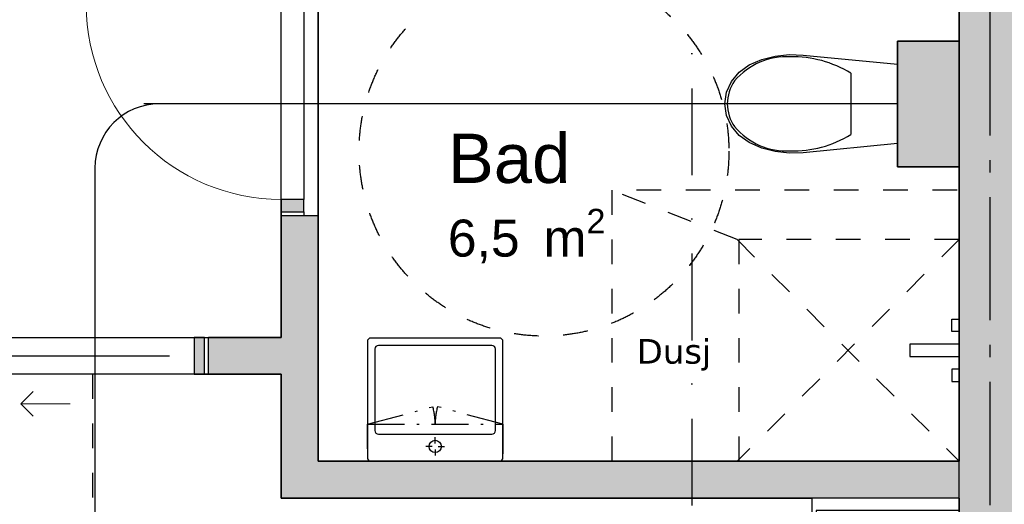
# Model space of a CAD drawing. Header units: millimetres. Extents: x 158466 to 263668, y 129175 to 189280.
# Tile 18 of 55: x 186723 to 190717, y 158406 to 160373. Entities that reach past the tile are written whole.
import ezdxf
from ezdxf.enums import TextEntityAlignment as Align

# ---------------------------------------------------------------- set-up
doc = ezdxf.new("R2010")
doc.units = ezdxf.units.MM
doc.header["$LTSCALE"] = 0.5
doc.header["$MEASUREMENT"] = 0
doc.set_wipeout_variables(frame=1)
for name, pattern in [('Akselinje', [1500, 1000, -200, 100, -200]), ('Over snittplan', [520, 300, -100, 20, -100]), ('PLINE', [0]), ('Prikk & stiplet', [1340.555525, 705.555534, -352.777767, 0, -282.222223]), ('Stipling', [400, 200, -200]), ('Wipeout_Contour', [2000, 0, -2000])]:
    doc.linetypes.add(name, pattern=pattern)
doc.layers.add('234- Vinduer_ dører_ porter(Nye konstruksjoner)', color=7, linetype='Continuous', lineweight=0)
for name, color, linetype in [('24-- Innervegger (Skravur)(Nye konstruksjoner)', 7, 'Continuous'), ('24-- Innervegger(Nye konstruksjoner)', 7, 'Continuous'), ('244- Vinduer_ dører_ foldevegger(Nye konstruksjoner)', 7, 'Continuous'), ('273- Kjøkkeninnredning (Skravur)(Nye konstruksjoner)', 7, 'Continuous'), ('273- Kjøkkeninnredning(Nye konstruksjoner)', 7, 'Continuous'), ('274- Innredning og garnityr for våtrom(Nye konstruksjoner)', 7, 'Continuous'), ('315- Utstyr for sanitærinstallasjoner(Nye konstruksjoner)', 7, 'Continuous'), ('822- Modullinjer(Nye konstruksjoner)', 7, 'Continuous'), ('852- Snittmarkør', 7, 'Continuous'), ('862- M___Nettoareal(Nye konstruksjoner)', 7, 'Continuous'), ('862- M___Nettoareal(Polylinje)(Nye konstruksjoner)', 7, 'Continuous'), ('862- M___Nettoareal(Tekst)(Nye konstruksjoner)', 7, 'Continuous'), ('878- Annen overflate_visuell informasjon_snusirkler(Nye konstruksjoner)', 7, 'Continuous'), ('878- Annen overflate_visuell informasjon_takheis(Nye konstruksjoner)', 7, 'Continuous')]:
    doc.layers.add(name, color=color, linetype=linetype)
doc.styles.add('GENERATED_STYLE_1', font='arial.ttf')
doc.styles.add('GENERATED_STYLE_2', font='verdana.ttf')
doc.styles.add('GENERATED_STYLE_3', font='arialbd.ttf')
doc.linetypes.add('Fasade_Snitt markør', pattern='A,0,[1,01 A 200 20 001 Plan 1. etasje_21.Shx,S=3.174603,R=0,X=0,Y=0],-800,0', length=800)

# ---------------------------------------------------------------- blocks, each defined once
blk = doc.blocks.new('Leilighet 3_102_1_1', base_point=(184208.9, 153807))
at = {"layer": '862- M___Nettoareal(Polylinje)(Nye konstruksjoner)', "flags": 128}
blk.add_lwpolyline([(183018.9, 155333.7), (190533.9, 155333.7), (190533.9, 162833.7), (183018.9, 162833.7)], close=True, dxfattribs=at)
at = {"layer": '862- M___Nettoareal(Tekst)(Nye konstruksjoner)', "style": 'GENERATED_STYLE_1'}
for tag, height, p in [('DUMMY_861', 300, (185146.8, 154160.6)), ('ROOM_NAME', 300, (183271, 154092)), ('DUMMY_862', 150, (183271, 153689.2))]:
    blk.add_attdef(tag, text='', height=height, dxfattribs=at).set_placement(p, align=Align.TOP_LEFT)
blk = doc.blocks.new('Entre_106_28_1', base_point=(186975.1, 161892.6))
at = {"layer": '862- M___Nettoareal(Polylinje)(Nye konstruksjoner)', "linetype": 'PLINE', "flags": 128}
blk.add_lwpolyline([(185678.9, 162833.7), (185678.9, 159083.7), (187783.5, 159083.7), (187783.5, 162833.7)], close=True, dxfattribs=at)
at = {"layer": '862- M___Nettoareal(Tekst)(Nye konstruksjoner)', "insert": (186707.8, 161134.4), "char_height": 150, "attachment_point": 1, "style": 'GENERATED_STYLE_1'}
blk.add_mtext('\\A1;{\\pql;\\pt0,24100;\\fArial|b0|i0|c0|p0;\\W1.000000;7,9\\fArial|b0|i0|c0|p0;\\W1.000000;\\A1{\\H.66x;\\S^  ;}\\fArial|b0|i0|c0|p0;\\W1.000000; m\\fArial|b0|i0|c0|p0;\\W1.000000;\\A1{\\H.66x;\\S2^  ;}}', dxfattribs=at)
at = {"layer": '862- M___Nettoareal(Tekst)(Nye konstruksjoner)', "style": 'GENERATED_STYLE_1'}
for tag, height, p in [('DUMMY_861', 200, (187363.4, 161485.1)), ('ROOM_NAME', 200, (186707.8, 161439.4)), ('DUMMY_862', 150, (186707.8, 161170.8))]:
    blk.add_attdef(tag, text='', height=height, dxfattribs=at).set_placement(p, align=Align.TOP_LEFT)
blk = doc.blocks.new('Bad_103_31_1', base_point=(189160.5, 159535.7))
at = {"layer": '862- M___Nettoareal(Polylinje)(Nye konstruksjoner)', "linetype": 'PLINE', "flags": 128}
blk.add_lwpolyline([(187933.5, 161131.4), (187933.5, 158581), (190533.9, 158581), (190533.9, 159776), (190283.9, 159776), (190283.9, 160286), (190533.9, 160286), (190533.9, 161131.4)], close=True, dxfattribs=at)
at = {"layer": '862- M___Nettoareal(Tekst)(Nye konstruksjoner)', "insert": (188459.9, 159605.3), "char_height": 150, "attachment_point": 1, "style": 'GENERATED_STYLE_1'}
blk.add_mtext('\\A1;{\\pql;\\pt0,24100;\\fArial|b0|i0|c0|p0;\\W1.000000;6,5\\fArial|b0|i0|c0|p0;\\W1.000000;\\A1{\\H.66x;\\S^  ;}\\fArial|b0|i0|c0|p0;\\W1.000000; m\\fArial|b0|i0|c0|p0;\\W1.000000;\\A1{\\H.66x;\\S2^  ;}}', dxfattribs=at)
at = {"layer": '862- M___Nettoareal(Tekst)(Nye konstruksjoner)', "style": 'GENERATED_STYLE_1'}
for tag, height, p in [('DUMMY_861', 200, (188948, 159956)), ('ROOM_NAME', 200, (188459.9, 159910.3)), ('DUMMY_862', 150, (188459.9, 159641.7))]:
    blk.add_attdef(tag, text='', height=height, dxfattribs=at).set_placement(p, align=Align.TOP_LEFT)
blk = doc.blocks.new('Stue_kjøkken_101_32_1', base_point=(183390.5, 159234.5))
at = {"layer": '862- M___Nettoareal(Polylinje)(Nye konstruksjoner)', "linetype": 'PLINE', "flags": 128}
blk.add_lwpolyline([(183018.9, 158933.7), (183018.9, 155333.7), (190533.9, 155333.7), (190533.9, 158431), (187783.5, 158431), (187783.5, 158933.7)], close=True, dxfattribs=at)
at = {"layer": '862- M___Nettoareal(Tekst)(Nye konstruksjoner)', "style": 'GENERATED_STYLE_1'}
for tag, height, p in [('DUMMY_861', 200, (186224.6, 156358.7)), ('ROOM_NAME', 200, (184639.2, 156313)), ('DUMMY_862', 150, (184639.2, 156044.4))]:
    blk.add_attdef(tag, text='', height=height, dxfattribs=at).set_placement(p, align=Align.TOP_LEFT)
blk = doc.blocks.new('Dør[29]_1')
at = {"layer": '24-- Innervegger (Skravur)(Nye konstruksjoner)', "linetype": 'Continuous'}
for points in [[(187783.5, 160483.7), (187783.5, 160433.7), (187875.5, 160433.7), (187875.5, 160483.7)], [(187875.5, 159593.7), (187875.5, 159643.7), (187783.5, 159643.7), (187783.5, 159593.7)]]:
    blk.add_hatch(color=256, dxfattribs=at).paths.add_polyline_path(points)
at = {"layer": '234- Vinduer_ dører_ porter(Nye konstruksjoner)', "linetype": 'PLINE'}
blk.add_arc((187783.5, 160433.7), 790, 180, 270, dxfattribs=at)
at = {"layer": '244- Vinduer_ dører_ foldevegger(Nye konstruksjoner)', "linetype": 'PLINE'}
for p, q in [((187783.5, 159578.7), (187783.5, 160498.7)), ((187783.5, 160483.7), (187783.5, 160498.7)), ((187783.5, 160498.7), (187875.5, 160498.7)), ((187783.5, 160498.7), (187875.5, 160498.7)), ((187783.5, 160498.7), (187875.5, 160498.7)), ((187783.5, 160483.7), (187783.5, 160433.7)), ((187875.5, 160483.7), (187783.5, 160483.7)), ((187875.5, 160483.7), (187875.5, 160498.7)), ((187875.5, 160498.7), (187933.5, 160498.7)), ((187875.5, 160433.7), (187875.5, 160483.7)), ((187933.5, 159578.7), (187933.5, 160498.7)), ((187783.5, 160433.7), (186993.5, 160433.7)), ((187783.5, 159643.7), (187783.5, 160433.7)), ((187783.5, 160433.7), (187875.5, 160433.7)), ((187875.5, 160433.7), (187875.5, 159643.7)), ((187875.5, 159643.7), (187783.5, 159643.7)), ((187783.5, 159643.7), (187783.5, 159593.7)), ((187875.5, 159593.7), (187875.5, 159643.7)), ((187783.5, 159593.7), (187783.5, 159578.7)), ((187783.5, 159593.7), (187875.5, 159593.7)), ((187875.5, 159593.7), (187875.5, 159578.7)), ((187783.5, 159578.7), (187875.5, 159578.7)), ((187783.5, 159578.7), (187875.5, 159578.7)), ((187783.5, 159578.7), (187875.5, 159578.7)), ((187875.5, 159578.7), (187933.5, 159578.7))]:
    blk.add_line(p, q, dxfattribs=at)
blk = doc.blocks.new('Skyvedør med pocketkarm[32]_1')
at = {"layer": '24-- Innervegger (Skravur)(Nye konstruksjoner)', "linetype": 'Continuous'}
for points in [[(186583.5, 159033.7), (186626.5, 159033.7), (186626.5, 159083.7), (186583.5, 159083.7)], [(187473.5, 159083.7), (187430.5, 159083.7), (187430.5, 158933.7), (187473.5, 158933.7)], [(186583.5, 158933.7), (186626.5, 158933.7), (186626.5, 158983.7), (186583.5, 158983.7)]]:
    blk.add_hatch(color=256, dxfattribs=at).paths.add_polyline_path(points)
at = {"layer": '234- Vinduer_ dører_ porter(Nye konstruksjoner)', "linetype": 'PLINE'}
for p, q in [((186728.5, 158813.7), (186778.5, 158863.7)), ((186928.5, 158813.7), (186728.5, 158813.7)), ((186728.5, 158813.7), (186778.5, 158763.7))]:
    blk.add_line(p, q, dxfattribs=at)
at = {"layer": '244- Vinduer_ dører_ foldevegger(Nye konstruksjoner)', "linetype": 'PLINE'}
for p, q in [((186583.5, 159083.7), (186568.5, 159083.7)), ((186568.5, 159033.7), (186568.5, 159083.7)), ((186568.5, 159033.7), (186568.5, 159083.7)), ((186568.5, 159033.7), (186568.5, 159083.7)), ((186626.5, 159083.7), (186583.5, 159083.7)), ((186583.5, 159083.7), (186583.5, 159033.7)), ((186626.5, 159033.7), (186626.5, 159083.7)), ((187473.5, 159083.7), (187430.5, 159083.7)), ((187430.5, 159083.7), (187430.5, 158933.7)), ((187473.5, 159083.7), (187488.5, 159083.7)), ((187473.5, 158933.7), (187473.5, 159083.7)), ((187488.5, 158933.7), (187488.5, 159083.7)), ((187488.5, 158933.7), (187488.5, 159083.7)), ((187488.5, 158933.7), (187488.5, 159083.7)), ((186583.5, 159033.7), (186568.5, 159033.7)), ((186583.5, 159033.7), (186626.5, 159033.7)), ((186526.5, 159008.7), (187330.5, 159008.7)), ((186583.5, 158983.7), (186568.5, 158983.7)), ((186568.5, 158933.7), (186568.5, 158983.7)), ((186568.5, 158933.7), (186568.5, 158983.7)), ((186568.5, 158933.7), (186568.5, 158983.7)), ((186626.5, 158983.7), (186583.5, 158983.7)), ((186583.5, 158983.7), (186583.5, 158933.7)), ((186626.5, 158933.7), (186626.5, 158983.7)), ((186583.5, 158933.7), (186568.5, 158933.7)), ((186583.5, 158933.7), (186626.5, 158933.7)), ((187430.5, 158933.7), (187473.5, 158933.7)), ((187473.5, 158933.7), (187488.5, 158933.7))]:
    blk.add_line(p, q, dxfattribs=at)
blk = doc.blocks.new('WC[47]_1', base_point=(190283.9, 160031))
at = {"layer": '274- Innredning og garnityr for våtrom(Nye konstruksjoner)', "linetype": 'PLINE'}
for p, q in [((190094.7, 160155.7), (190094.6, 160031.2)), ((190094.6, 160031.2), (190094.5, 159906.7))]:
    blk.add_line(p, q, dxfattribs=at)
at = {"layer": '274- Innredning og garnityr for våtrom(Nye konstruksjoner)', "linetype": 'PLINE', "flags": 128}
blk.add_lwpolyline([(189787.8, 159837.8), (189733.4, 159852.1), (189682, 159873.9), (189641.4, 159903.1), (189610.2, 159940.9), (189590.6, 159984.7), (189583.9, 160031.7), (189590.7, 160078.6), (189610.4, 160122.3), (189641.6, 160160.1), (189682.3, 160189.3), (189733.7, 160211), (189788.1, 160225.1), (189844.3, 160231.3), (189900.8, 160229.5), (190284, 160192.1), (190283.7, 159869.9), (189900.5, 159833.2), (189843.9, 159831.5)], close=True, dxfattribs=at)
at = {"layer": '274- Innredning og garnityr for våtrom(Nye konstruksjoner)', "linetype": 'PLINE'}
for centre, major_axis, start_param, end_param in [((189832.8, 159929.2), (0.3, 293.6), 6.227458, 7.128046), ((189859.3, 159736.4), (0.5, 486), 5.753783, 6.306803), ((189744.9, 160030.6), (0.1, 158.3), 0.938292, 1.564935), ((189744.9, 160032.4), (0.1, 158.3), 1.576657, 2.203301), ((189833, 160133.7), (0.3, 293.6), 2.296735, 3.197324), ((189859.8, 160326.4), (0.5, 486), 3.117977, 3.670997)]:
    blk.add_ellipse(centre, major_axis=major_axis, ratio=0.957628, start_param=start_param, end_param=end_param, dxfattribs=at)
blk = doc.blocks.new('Dusjgarnityr[67]_1', base_point=(190533.9, 159031))
at = {"layer": '315- Utstyr for sanitærinstallasjoner(Nye konstruksjoner)', "linetype": 'PLINE'}
for p, q in [((190503.9, 159107.5), (190503.9, 159157.5)), ((190503.9, 159157.5), (190533.9, 159157.5)), ((190533.9, 159157.5), (190533.9, 159107.5)), ((190533.9, 159107.5), (190503.9, 159107.5)), ((190533.9, 158954.5), (190503.9, 158954.5)), ((190503.9, 158954.5), (190503.9, 158904.5)), ((190533.9, 158904.5), (190533.9, 158954.5)), ((190503.9, 158904.5), (190533.9, 158904.5))]:
    blk.add_line(p, q, dxfattribs=at)
at = {"layer": '315- Utstyr for sanitærinstallasjoner(Nye konstruksjoner)', "linetype": 'PLINE', "flags": 128}
blk.add_lwpolyline([(190533.9, 159056), (190333.9, 159056), (190333.9, 159006), (190533.9, 159006)], close=True, dxfattribs=at)
blk = doc.blocks.new('Høyskap[153]_1', base_point=(190533.9, 158431))
at = {"linetype": 'Wipeout_Contour', "ltscale": 989439.559078}
blk.add_wipeout([(189935.9, 158431), (189935.9, 157781), (190533.9, 157781), (190533.9, 158431)], dxfattribs=at).dxf.layer = '273- Kjøkkeninnredning (Skravur)(Nye konstruksjoner)'
at = {"layer": '273- Kjøkkeninnredning(Nye konstruksjoner)', "linetype": 'PLINE'}
for p, q in [((189953.9, 158381), (189953.9, 157781)), ((190533.9, 158381), (189953.9, 158381))]:
    blk.add_line(p, q, dxfattribs=at)
at = {"layer": '273- Kjøkkeninnredning(Nye konstruksjoner)', "linetype": 'PLINE', "flags": 128}
blk.add_lwpolyline([(189935.9, 158431), (189935.9, 157781), (190533.9, 157781), (190533.9, 158431)], close=True, dxfattribs=at)
blk = doc.blocks.new('Standard grid marker[253]_1', base_point=(190658.9, 163603.2))
at = {"layer": '822- Modullinjer(Nye konstruksjoner)', "linetype": 'Akselinje'}
blk.add_line((190658.9, 163403.2), (190658.9, 150687.7), dxfattribs=at)
at = {"layer": '822- Modullinjer(Nye konstruksjoner)', "style": 'GENERATED_STYLE_3'}
blk.add_attdef('AC_MarkerText_1', text='', height=350, rotation=360, dxfattribs=at).set_placement((190658.9, 150162.7), align=Align.TOP_CENTER)
blk = doc.blocks.new('Servant[271]_1', base_point=(188408.5, 158581))
at = {"layer": '315- Utstyr for sanitærinstallasjoner(Nye konstruksjoner)', "linetype": 'PLINE'}
for p, q in [((188163.5, 159036), (188163.5, 158706)), ((188638.5, 159051), (188178.5, 159051)), ((188653.5, 158706), (188653.5, 159036)), ((188178.5, 158691), (188638.5, 158691)), ((188408.5, 158653.5), (188408.5, 158678.5)), ((188396, 158641), (188371, 158641)), ((188421, 158641), (188446, 158641)), ((188408.5, 158628.5), (188408.5, 158603.5))]:
    blk.add_line(p, q, dxfattribs=at)
at = {"layer": '315- Utstyr for sanitærinstallasjoner(Nye konstruksjoner)', "linetype": 'PLINE', "flags": 128}
for points in [[(188148.5, 158581), (188668.5, 158581, 0.414214), (188683.5, 158596), (188683.5, 159066, 0.414214), (188668.5, 159081), (188148.5, 159081, 0.414214), (188133.5, 159066), (188133.5, 158596, 0.414214)], [(188433.5, 158641, -1), (188383.5, 158641, -1)]]:
    blk.add_lwpolyline(points, format="xyb", close=True, dxfattribs=at)
at = {"layer": '315- Utstyr for sanitærinstallasjoner(Nye konstruksjoner)', "linetype": 'PLINE'}
for centre, start, end in [((188178.5, 159036), 90, 180), ((188638.5, 159036), 0, 90), ((188178.5, 158706), 180, 270), ((188638.5, 158706), 270, 0)]:
    blk.add_arc(centre, 15, start, end, dxfattribs=at)
blk = doc.blocks.new('Overskap 02[272]_1', base_point=(188133.5, 158731))
at = {"layer": '315- Utstyr for sanitærinstallasjoner(Nye konstruksjoner)', "linetype": 'Over snittplan'}
for p, q in [((188133.5, 158731), (188399.1, 158802.2)), ((188683.5, 158731), (188417.9, 158802.2))]:
    blk.add_line(p, q, dxfattribs=at)
at = {"layer": '315- Utstyr for sanitærinstallasjoner(Nye konstruksjoner)', "linetype": 'Over snittplan', "flags": 128}
blk.add_lwpolyline([(188133.5, 158731), (188683.5, 158731), (188683.5, 158581), (188133.5, 158581)], close=True, dxfattribs=at)
at = {"layer": '315- Utstyr for sanitærinstallasjoner(Nye konstruksjoner)', "linetype": 'Over snittplan'}
for centre, start, end in [((188133.5, 158731), 0, 15), ((188683.5, 158731), 165, 180)]:
    blk.add_arc(centre, 275, start, end, dxfattribs=at)

msp = doc.modelspace()

# ---------------------------------------------------------------- hatches: boundary and pattern name
at = {"layer": '24-- Innervegger (Skravur)(Nye konstruksjoner)', "linetype": 'Continuous'}
for points in [[(190783.9, 155333.7), (190783.9, 162833.7), (190533.9, 162833.7), (190533.9, 155333.7)], [(190783.9, 155333.7), (190783.9, 162833.7), (190533.9, 162833.7), (190533.9, 155333.7)], [(190283.9, 160286), (190283.9, 159776), (190533.9, 159776), (190533.9, 160286)], [(187783.5, 159578.7), (187783.5, 158581), (187933.5, 158581), (187933.5, 159578.7)], [(187488.5, 159083.7), (187488.5, 158933.7), (187783.5, 158933.7), (187783.5, 159083.7)], [(187933.5, 158581), (187783.5, 158431), (187933.5, 158431)], [(187933.5, 158581), (187783.5, 158581), (187783.5, 158431)], [(187933.5, 158431), (190533.9, 158431), (190533.9, 158581), (187933.5, 158581)]]:
    msp.add_hatch(color=256, dxfattribs=at).paths.add_polyline_path(points)

# ---------------------------------------------------------------- linework, layer by layer
at = {"layer": '24-- Innervegger(Nye konstruksjoner)', "linetype": 'PLINE'}
for p, q in [((187783.5, 159578.7), (187875.5, 159578.7)), ((187875.5, 159578.7), (187933.5, 159578.7)), ((187488.5, 158933.7), (187488.5, 159083.7))]:
    msp.add_line(p, q, dxfattribs=at)
at = {"layer": '24-- Innervegger(Nye konstruksjoner)', "linetype": 'PLINE', "flags": 128}
for points in [[(190533.9, 162833.7), (190533.9, 158581)], [(190533.9, 162833.7), (190533.9, 158581)], [(190283.9, 160286), (190283.9, 159776)], [(190533.9, 160286), (190283.9, 160286)], [(190533.9, 159776), (190533.9, 160286)], [(190283.9, 159776), (190533.9, 159776)], [(187783.5, 159578.7), (187783.5, 159083.7)], [(187933.5, 158581), (187933.5, 159578.7)], [(187783.5, 159083.7), (187488.5, 159083.7)], [(187488.5, 158933.7), (187783.5, 158933.7)], [(187783.5, 158933.7), (187783.5, 158431)], [(190533.9, 158581), (187933.5, 158581)], [(187783.5, 158431), (187933.5, 158431)], [(187933.5, 158431), (190533.9, 158431)], [(190533.9, 158431), (190533.9, 155333.7)], [(190533.9, 158431), (190533.9, 155333.7)]]:
    msp.add_lwpolyline(points, dxfattribs=at)
at = {"layer": '315- Utstyr for sanitærinstallasjoner(Nye konstruksjoner)', "linetype": 'Stipling'}
for points in [[(190525.1, 159681), (189125.1, 159681), (189125.1, 158581)], [(189633, 159480.2), (189125.1, 159681)], [(189633, 159480.2), (190533.9, 158581), (190533.9, 159481), (189633.9, 158581)], [(190533.9, 159481), (189639.8, 159481), (189639.8, 158581)]]:
    msp.add_lwpolyline(points, dxfattribs=at)
at = {"layer": '852- Snittmarkør', "linetype": 'Prikk & stiplet'}
msp.add_line((189448.9, 187579.6), (189448.9, 151137.7), dxfattribs=at)
at = {"layer": '878- Annen overflate_visuell informasjon_snusirkler(Nye konstruksjoner)', "linetype": 'Stipling'}
msp.add_lwpolyline([(187018.9, 158933.7), (187018.9, 156115.8)], dxfattribs=at)
msp.add_circle((188849.9, 159838.8), 750, dxfattribs=at)
at = {"layer": '878- Annen overflate_visuell informasjon_takheis(Nye konstruksjoner)', "linetype": 'Fasade_Snitt markør'}
for p, q in [((190283.9, 160031.7), (187226.7, 160031.7)), ((187028.5, 159773.1), (187028.5, 158157))]:
    msp.add_line(p, q, dxfattribs=at)
msp.add_arc((187289.5, 159770.7), 261, 90, 180, dxfattribs=at)

# ---------------------------------------------------------------- block references
at = {"layer": '244- Vinduer_ dører_ foldevegger(Nye konstruksjoner)', "linetype": 'PLINE'}
for name in ['Dør[29]_1', 'Skyvedør med pocketkarm[32]_1']:
    msp.add_blockref(name, (0, 0), dxfattribs=at)
at = {"layer": '274- Innredning og garnityr for våtrom(Nye konstruksjoner)', "linetype": 'PLINE'}
msp.add_blockref('WC[47]_1', (190283.9, 160031), dxfattribs=at)
at = {"layer": '315- Utstyr for sanitærinstallasjoner(Nye konstruksjoner)', "linetype": 'PLINE'}
for name, p in [('Dusjgarnityr[67]_1', (190533.9, 159031)), ('Servant[271]_1', (188408.5, 158581))]:
    msp.add_blockref(name, p, dxfattribs=at)
at = {"layer": '315- Utstyr for sanitærinstallasjoner(Nye konstruksjoner)', "linetype": 'Over snittplan'}
msp.add_blockref('Overskap 02[272]_1', (188133.5, 158731), dxfattribs=at)
at = {"layer": '862- M___Nettoareal(Nye konstruksjoner)', "linetype": 'Continuous'}
for name, p in [('Leilighet 3_102_1_1', (184208.9, 153807)), ('Stue_kjøkken_101_32_1', (183390.5, 159234.5))]:
    msp.add_blockref(name, p, dxfattribs=at)
ref = msp.add_blockref('Entre_106_28_1', (186975.1, 161892.6), dxfattribs=at)
ref.add_attrib('ROOM_NAME', 'Entre', dxfattribs={"layer": '862- M___Nettoareal(Tekst)(Nye konstruksjoner)', "color": 7, "height": 200, "style": 'GENERATED_STYLE_1'}).set_placement((186707.8, 161439.4), align=Align.TOP_LEFT)
ref = msp.add_blockref('Bad_103_31_1', (189160.5, 159535.7), dxfattribs=at)
ref.add_attrib('ROOM_NAME', 'Bad', dxfattribs={"layer": '862- M___Nettoareal(Tekst)(Nye konstruksjoner)', "color": 7, "height": 200, "style": 'GENERATED_STYLE_1'}).set_placement((188459.9, 159910.3), align=Align.TOP_LEFT)

# ---------------------------------------------------------------- texts
at = {"layer": '315- Utstyr for sanitærinstallasjoner(Nye konstruksjoner)', "linetype": 'Continuous', "insert": (189226.4, 158948.4), "char_height": 100, "attachment_point": 7, "style": 'GENERATED_STYLE_2'}
msp.add_mtext('\\A1;{\\pql;\\fVerdana|b0|i0|c0|p0;\\W1.000000;Dusj}', dxfattribs=at)

# ---------------------------------------------------------------- next in the draw order: block references
at = {"layer": '273- Kjøkkeninnredning(Nye konstruksjoner)', "linetype": 'PLINE'}
msp.add_blockref('Høyskap[153]_1', (190533.9, 158431), dxfattribs=at)

# ---------------------------------------------------------------- next in the draw order: block references
at = {"layer": '822- Modullinjer(Nye konstruksjoner)', "linetype": 'PLINE'}
msp.add_blockref('Standard grid marker[253]_1', (190658.9, 163603.2), dxfattribs=at)

doc.saveas('drawing.dxf')
